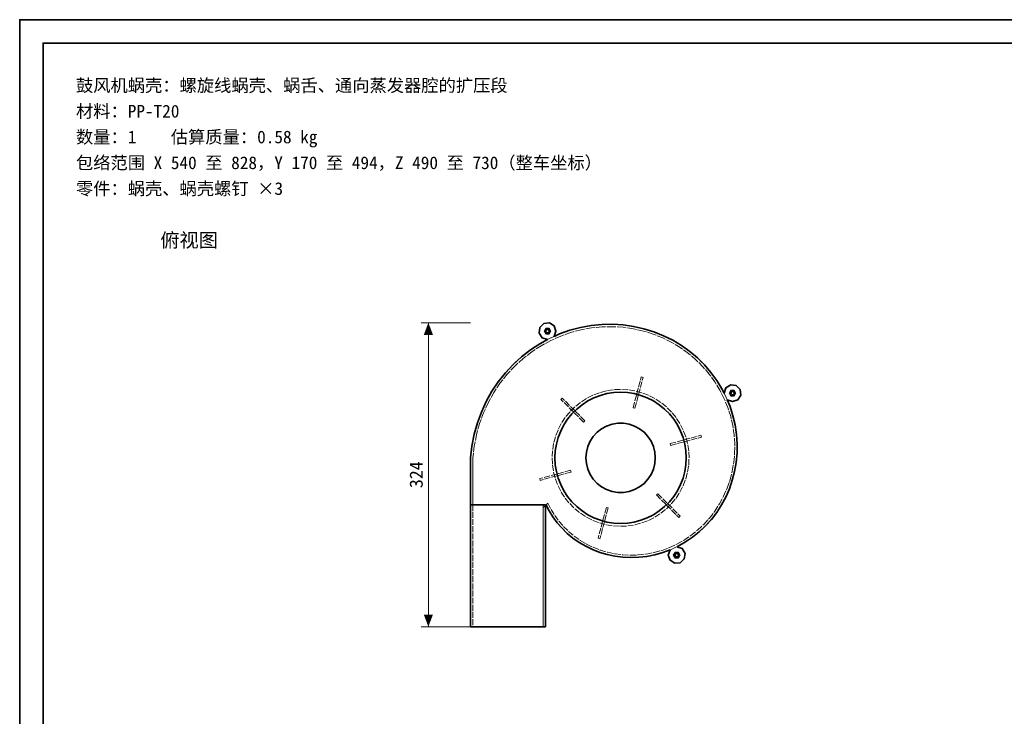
# Model space of a CAD drawing. Header units: millimetres. Extents: x 0 to 420, y 0 to 297.
# Tile 2 of 3: x 0 to 210, y 148 to 297. Entities that reach past the tile are written whole.
import ezdxf
from ezdxf.enums import TextEntityAlignment as Align

# ---------------------------------------------------------------- set-up
doc = ezdxf.new("R2010")
doc.units = ezdxf.units.MM
doc.linetypes.add('DASHED', pattern=[1.524, 1.27, -0.254])
for name, color, linetype, lineweight, true_color in [('DIM', 7, 'Continuous', 18, 0x1e5aa0), ('FRAME', 7, 'Continuous', 35, 0x3c3c3c), ('HIDDEN', 7, 'DASHED', 13, 0x969696), ('OUTLINE', 7, 'Continuous', 35, 0x141414), ('TEXT', 7, 'Continuous', 18, 0x141414)]:
    doc.layers.add(name, color=color, linetype=linetype, lineweight=lineweight, true_color=true_color)
doc.styles.add('ZH', font='simsun.ttc')

msp = doc.modelspace()

# ---------------------------------------------------------------- hatches: boundary and pattern name
at = {"layer": 'DIM'}
for points in [[(87.16, 232.4), (86.18, 229.8), (88.15, 229.8)], [(87.16, 167.6), (88.15, 170.2), (86.18, 170.2)]]:
    msp.add_hatch(color=7, dxfattribs=at).paths.add_polyline_path(points)

# ---------------------------------------------------------------- linework, layer by layer
for points in [[(96.16, 232.4), (85.66, 232.4)], [(87.16, 167.6), (87.16, 232.4)], [(96.16, 167.6), (85.66, 167.6)]]:
    msp.add_lwpolyline(points, dxfattribs=at)
at = {"layer": 'FRAME'}
for points in [[(0, 0), (420, 0), (420, 297), (0, 297)], [(5, 5), (415, 5), (415, 292), (5, 292)]]:
    msp.add_lwpolyline(points, close=True, dxfattribs=at)
at = {"layer": 'HIDDEN'}
for points in [[(113.97, 229.47), (114.37, 230.59), (113.99, 231.72), (112.98, 232.36), (111.8, 232.23), (110.95, 231.39), (110.82, 230.21), (111.45, 229.2), (112.57, 228.8)], [(111.83, 230.6), (112.2, 231.24)], [(111.83, 230.6), (112.2, 231.24)], [(113.09, 230.6), (112.83, 231.05), (112.31, 231.05), (112.05, 230.6), (112.31, 230.15), (112.83, 230.15), (113.09, 230.6)], [(112.2, 231.24), (112.94, 231.24)], [(112.2, 231.24), (112.94, 231.24)], [(112.94, 231.24), (113.31, 230.6)], [(112.94, 231.24), (113.31, 230.6)], [(119.61, 231.38), (117.37, 230.78)], [(121.89, 231.79), (119.61, 231.38)], [(121.99, 231.3), (119.76, 230.9)], [(121.99, 231.3), (119.76, 230.9)], [(124.17, 232.02), (121.89, 231.79)], [(124.24, 231.52), (121.99, 231.3)], [(124.24, 231.52), (121.99, 231.3)], [(126.45, 232.06), (124.17, 232.02)], [(126.48, 231.56), (124.24, 231.52)], [(126.48, 231.56), (124.24, 231.52)], [(128.71, 231.92), (126.45, 232.06)], [(128.7, 231.42), (126.48, 231.56)], [(128.7, 231.42), (126.48, 231.56)], [(130.89, 231.11), (128.7, 231.42)], [(130.89, 231.11), (128.7, 231.42)], [(130.94, 231.61), (128.71, 231.92)], [(133.04, 230.63), (130.89, 231.11)], [(133.04, 230.63), (130.89, 231.11)], [(133.13, 231.12), (130.94, 231.61)], [(135.25, 230.46), (133.13, 231.12)], [(113.01, 229.04), (110.93, 227.91)], [(112.2, 229.96), (111.83, 230.6)], [(112.2, 229.96), (111.83, 230.6)], [(112.17, 230.6), (112.37, 230.95), (112.77, 230.95), (112.97, 230.6), (112.77, 230.26), (112.37, 230.26), (112.17, 230.6)], [(112.94, 229.96), (112.2, 229.96)], [(112.94, 229.96), (112.2, 229.96)], [(113.01, 229.04), (112.57, 228.8)], [(113.31, 230.6), (112.94, 229.96)], [(113.31, 230.6), (112.94, 229.96)], [(115.16, 230), (113.01, 229.04)], [(113.97, 229.47), (113.01, 229.04)], [(115.38, 229.55), (113.27, 228.61)], [(115.38, 229.55), (113.27, 228.61)], [(117.37, 230.78), (115.16, 230)], [(117.55, 230.32), (115.38, 229.55)], [(117.55, 230.32), (115.38, 229.55)], [(119.76, 230.9), (117.55, 230.32)], [(119.76, 230.9), (117.55, 230.32)], [(135.12, 229.98), (133.04, 230.63)], [(135.12, 229.98), (133.04, 230.63)], [(137.14, 229.17), (135.12, 229.98)], [(137.14, 229.17), (135.12, 229.98)], [(137.3, 229.64), (135.25, 230.46)], [(139.06, 228.21), (137.14, 229.17)], [(139.06, 228.21), (137.14, 229.17)], [(139.27, 228.66), (137.3, 229.64)], [(110.93, 227.91), (108.94, 226.6)], [(111.22, 227.5), (109.26, 226.22)], [(111.22, 227.5), (109.26, 226.22)], [(113.27, 228.61), (111.22, 227.5)], [(113.27, 228.61), (111.22, 227.5)], [(140.9, 227.1), (139.06, 228.21)], [(140.9, 227.1), (139.06, 228.21)], [(141.14, 227.54), (139.27, 228.66)], [(142.62, 225.86), (140.9, 227.1)], [(142.62, 225.86), (140.9, 227.1)], [(142.9, 226.28), (141.14, 227.54)], [(107.04, 225.13), (105.26, 223.51)], [(107.39, 224.78), (105.64, 223.18)], [(107.39, 224.78), (105.64, 223.18)], [(108.94, 226.6), (107.04, 225.13)], [(109.26, 226.22), (107.39, 224.78)], [(109.26, 226.22), (107.39, 224.78)], [(144.24, 224.5), (142.62, 225.86)], [(144.24, 224.5), (142.62, 225.86)], [(144.54, 224.9), (142.9, 226.28)], [(146.06, 223.39), (144.54, 224.9)], [(105.26, 223.51), (103.6, 221.73)], [(105.64, 223.18), (104, 221.44)], [(105.64, 223.18), (104, 221.44)], [(145.72, 223.02), (144.24, 224.5)], [(145.72, 223.02), (144.24, 224.5)], [(147.08, 221.44), (145.72, 223.02)], [(147.08, 221.44), (145.72, 223.02)], [(147.44, 221.78), (146.06, 223.39)], [(103.6, 221.73), (102.08, 219.82)], [(104, 221.44), (102.51, 219.56)], [(104, 221.44), (102.51, 219.56)], [(130.82, 214.27), (132.58, 220.84)], [(130.82, 214.27), (132.58, 220.84)], [(131.2, 214.17), (132.96, 220.74)], [(131.2, 214.17), (132.96, 220.74)], [(132.96, 220.74), (132.58, 220.84)], [(132.96, 220.74), (132.58, 220.84)], [(148.29, 219.77), (147.08, 221.44)], [(148.29, 219.77), (147.08, 221.44)], [(148.68, 220.08), (147.44, 221.78)], [(102.08, 219.82), (100.71, 217.78)], [(102.51, 219.56), (101.16, 217.56)], [(102.51, 219.56), (101.16, 217.56)], [(149.36, 218.01), (148.29, 219.77)], [(149.36, 218.01), (148.29, 219.77)], [(149.77, 218.29), (148.68, 220.08)], [(150.9, 215.98), (152.02, 215.58), (153.15, 215.96), (153.79, 216.97), (153.66, 218.15), (152.82, 219), (151.64, 219.13), (150.63, 218.5), (150.24, 217.38)], [(100.71, 217.78), (99.51, 215.63)], [(101.16, 217.56), (99.97, 215.44)], [(101.16, 217.56), (99.97, 215.44)], [(142.76, 203.6), (142.68, 205.12), (142.45, 206.63), (142.05, 208.11), (141.5, 209.53), (140.81, 210.9), (139.98, 212.18), (139.01, 213.37), (137.93, 214.45), (136.75, 215.41), (135.46, 216.24), (134.1, 216.93), (132.68, 217.48), (131.2, 217.88), (129.69, 218.12), (128.16, 218.2), (126.64, 218.12), (125.13, 217.88), (123.65, 217.48), (122.23, 216.93), (120.86, 216.24), (119.58, 215.41), (118.4, 214.45), (117.31, 213.37), (116.35, 212.18), (115.52, 210.9), (114.83, 209.53), (114.28, 208.11), (113.88, 206.63), (113.64, 205.12), (113.56, 203.6), (113.64, 202.07), (113.88, 200.56), (114.28, 199.08), (114.83, 197.66), (115.52, 196.3), (116.35, 195.01), (117.31, 193.83), (118.4, 192.75), (119.58, 191.78), (120.86, 190.95), (122.23, 190.26), (123.65, 189.71), (125.13, 189.32), (126.64, 189.08), (128.16, 189), (129.69, 189.08), (131.2, 189.32), (132.68, 189.71), (134.1, 190.26), (135.46, 190.95), (136.75, 191.78), (137.93, 192.75), (139.01, 193.83), (139.98, 195.01), (140.81, 196.3), (141.5, 197.66), (142.05, 199.08), (142.45, 200.56), (142.68, 202.07), (142.76, 203.6)], [(142.76, 203.6), (142.68, 205.12), (142.45, 206.63), (142.05, 208.11), (141.5, 209.53), (140.81, 210.9), (139.98, 212.18), (139.01, 213.37), (137.93, 214.45), (136.75, 215.41), (135.46, 216.24), (134.1, 216.93), (132.68, 217.48), (131.2, 217.88), (129.69, 218.12), (128.16, 218.2), (126.64, 218.12), (125.13, 217.88), (123.65, 217.48), (122.23, 216.93), (120.86, 216.24), (119.58, 215.41), (118.4, 214.45), (117.31, 213.37), (116.35, 212.18), (115.52, 210.9), (114.83, 209.53), (114.28, 208.11), (113.88, 206.63), (113.64, 205.12), (113.56, 203.6), (113.64, 202.07), (113.88, 200.56), (114.28, 199.08), (114.83, 197.66), (115.52, 196.3), (116.35, 195.01), (117.31, 193.83), (118.4, 192.75), (119.58, 191.78), (120.86, 190.95), (122.23, 190.26), (123.65, 189.71), (125.13, 189.32), (126.64, 189.08), (128.16, 189), (129.69, 189.08), (131.2, 189.32), (132.68, 189.71), (134.1, 190.26), (135.46, 190.95), (136.75, 191.78), (137.93, 192.75), (139.01, 193.83), (139.98, 195.01), (140.81, 196.3), (141.5, 197.66), (142.05, 199.08), (142.45, 200.56), (142.68, 202.07), (142.76, 203.6)], [(142.16, 203.6), (142.09, 205.06), (141.86, 206.51), (141.48, 207.92), (140.95, 209.29), (140.29, 210.6), (139.49, 211.83), (138.57, 212.96), (137.53, 214), (136.39, 214.92), (135.16, 215.72), (133.86, 216.39), (132.49, 216.91), (131.08, 217.29), (129.63, 217.52), (128.16, 217.6), (126.7, 217.52), (125.25, 217.29), (123.84, 216.91), (122.47, 216.39), (121.16, 215.72), (119.94, 214.92), (118.8, 214), (117.76, 212.96), (116.84, 211.83), (116.04, 210.6), (115.38, 209.29), (114.85, 207.92), (114.47, 206.51), (114.24, 205.06), (114.16, 203.6), (114.24, 202.13), (114.47, 200.69), (114.85, 199.27), (115.38, 197.9), (116.04, 196.6), (116.84, 195.37), (117.76, 194.23), (118.8, 193.19), (119.94, 192.27), (121.16, 191.47), (122.47, 190.81), (123.84, 190.28), (125.25, 189.9), (126.7, 189.67), (128.16, 189.6), (129.63, 189.67), (131.08, 189.9), (132.49, 190.28), (133.86, 190.81), (135.16, 191.47), (136.39, 192.27), (137.53, 193.19), (138.57, 194.23), (139.49, 195.37), (140.29, 196.6), (140.95, 197.9), (141.48, 199.27), (141.86, 200.69), (142.09, 202.13), (142.16, 203.6)], [(115.72, 216.32), (115.44, 216.04)], [(115.72, 216.32), (115.44, 216.04)], [(120.53, 211.52), (115.72, 216.32)], [(120.53, 211.52), (115.72, 216.32)], [(150.28, 216.19), (149.36, 218.01)], [(150.28, 216.19), (149.36, 218.01)], [(150.71, 216.44), (149.77, 218.29)], [(150.71, 216.44), (150.24, 217.38)], [(151.5, 214.53), (150.71, 216.44)], [(150.9, 215.98), (150.71, 216.44)], [(151.3, 217.38), (151.67, 218.02)], [(151.3, 217.38), (151.67, 218.02)], [(151.67, 216.74), (151.3, 217.38)], [(151.67, 216.74), (151.3, 217.38)], [(152.56, 217.38), (152.3, 217.83), (151.78, 217.83), (151.52, 217.38), (151.78, 216.93), (152.3, 216.93), (152.56, 217.38)], [(151.64, 217.38), (151.84, 217.72), (152.24, 217.72), (152.44, 217.38), (152.24, 217.03), (151.84, 217.03), (151.64, 217.38)], [(151.67, 218.02), (152.4, 218.02)], [(151.67, 218.02), (152.4, 218.02)], [(152.4, 216.74), (151.67, 216.74)], [(152.4, 216.74), (151.67, 216.74)], [(152.4, 218.02), (152.77, 217.38)], [(152.4, 218.02), (152.77, 217.38)], [(152.77, 217.38), (152.4, 216.74)], [(152.77, 217.38), (152.4, 216.74)], [(99.51, 215.63), (98.47, 213.37)], [(99.97, 215.44), (98.94, 213.22)], [(99.97, 215.44), (98.94, 213.22)], [(120.25, 211.23), (115.44, 216.04)], [(120.25, 211.23), (115.44, 216.04)], [(131.2, 214.17), (130.82, 214.27)], [(131.2, 214.17), (130.82, 214.27)], [(151.04, 214.32), (150.28, 216.19)], [(151.04, 214.32), (150.28, 216.19)], [(151.65, 212.4), (151.04, 214.32)], [(151.65, 212.4), (151.04, 214.32)], [(152.12, 212.58), (151.5, 214.53)], [(98.47, 213.37), (97.61, 211.03)], [(98.94, 213.22), (98.09, 210.91)], [(98.94, 213.22), (98.09, 210.91)], [(152.1, 210.46), (151.65, 212.4)], [(152.1, 210.46), (151.65, 212.4)], [(152.58, 210.6), (152.12, 212.58)], [(97.61, 211.03), (96.93, 208.61)], [(98.09, 210.91), (97.42, 208.53)], [(98.09, 210.91), (97.42, 208.53)], [(120.53, 211.52), (120.25, 211.23)], [(120.53, 211.52), (120.25, 211.23)], [(135.56, 203.6), (135.46, 204.81), (135.16, 206), (134.67, 207.12), (134, 208.14), (133.18, 209.04), (132.21, 209.79), (131.14, 210.37), (129.98, 210.77), (128.78, 210.97), (127.55, 210.97), (126.35, 210.77), (125.19, 210.37), (124.12, 209.79), (123.15, 209.04), (122.33, 208.14), (121.66, 207.12), (121.17, 206), (120.87, 204.81), (120.76, 203.6), (120.87, 202.38), (121.17, 201.19), (121.66, 200.07), (122.33, 199.05), (123.15, 198.15), (124.12, 197.4), (125.19, 196.82), (126.35, 196.42), (127.55, 196.22), (128.78, 196.22), (129.98, 196.42), (131.14, 196.82), (132.21, 197.4), (133.18, 198.15), (134, 199.05), (134.67, 200.07), (135.16, 201.19), (135.46, 202.38), (135.56, 203.6)], [(152.39, 208.5), (152.1, 210.46)], [(152.39, 208.5), (152.1, 210.46)], [(152.88, 208.6), (152.58, 210.6)], [(96.93, 208.61), (96.45, 206.12)], [(97.42, 208.53), (96.95, 206.08)], [(97.42, 208.53), (96.95, 206.08)], [(138.74, 206.64), (145.31, 208.4)], [(138.74, 206.64), (145.31, 208.4)], [(138.84, 206.25), (145.41, 208.01)], [(138.84, 206.25), (145.41, 208.01)], [(145.41, 208.01), (145.31, 208.4)], [(145.41, 208.01), (145.31, 208.4)], [(152.52, 206.54), (152.39, 208.5)], [(152.52, 206.54), (152.39, 208.5)], [(153.02, 206.6), (152.88, 208.6)], [(96.45, 206.12), (96.16, 203.6)], [(96.95, 206.08), (96.66, 203.6)], [(96.95, 206.08), (96.66, 203.6)], [(138.84, 206.25), (138.74, 206.64)], [(138.84, 206.25), (138.74, 206.64)], [(152.49, 204.59), (152.52, 206.54)], [(152.49, 204.59), (152.52, 206.54)], [(152.99, 204.61), (153.02, 206.6)], [(152.31, 202.66), (152.49, 204.59)], [(152.31, 202.66), (152.49, 204.59)], [(152.81, 202.64), (152.99, 204.61)], [(96.16, 203.6), (96.16, 193.6)], [(96.66, 203.6), (96.66, 193.6)], [(96.66, 193.6), (96.66, 203.6)], [(151.98, 200.77), (152.31, 202.66)], [(151.98, 200.77), (152.31, 202.66)], [(152.48, 200.71), (152.81, 202.64)], [(117.49, 200.94), (110.92, 199.18)], [(117.49, 200.94), (110.92, 199.18)], [(117.59, 200.56), (111.02, 198.8)], [(117.59, 200.56), (111.02, 198.8)], [(117.49, 200.94), (117.59, 200.56)], [(117.49, 200.94), (117.59, 200.56)], [(151.5, 198.92), (151.98, 200.77)], [(151.5, 198.92), (151.98, 200.77)], [(151.99, 198.82), (152.48, 200.71)], [(110.92, 199.18), (111.02, 198.8)], [(110.92, 199.18), (111.02, 198.8)], [(150.88, 197.13), (151.5, 198.92)], [(150.88, 197.13), (151.5, 198.92)], [(151.36, 196.99), (151.99, 198.82)], [(135.8, 195.68), (136.08, 195.96)], [(135.8, 195.68), (136.08, 195.96)], [(135.8, 195.68), (140.61, 190.87)], [(135.8, 195.68), (140.61, 190.87)], [(136.08, 195.96), (140.89, 191.15)], [(136.08, 195.96), (140.89, 191.15)], [(149.24, 193.77), (150.12, 195.41)], [(149.24, 193.77), (150.12, 195.41)], [(150.12, 195.41), (150.88, 197.13)], [(150.12, 195.41), (150.88, 197.13)], [(150.59, 195.24), (151.36, 196.99)], [(96.16, 193.6), (112.16, 193.6)], [(96.16, 193.6), (96.16, 167.6)], [(96.66, 193.6), (111.66, 193.6)], [(111.66, 193.6), (96.66, 193.6)], [(96.66, 193.6), (96.66, 167.6)], [(96.66, 193.6), (96.66, 167.6)], [(111.66, 193.6), (111.66, 193)], [(111.66, 193.6), (111.66, 193)], [(111.66, 193.6), (111.66, 167.6)], [(111.66, 193.6), (111.66, 192.36), (111.66, 191.12), (111.66, 189.88), (111.66, 188.64), (111.66, 187.41), (111.66, 186.17), (111.66, 184.93), (111.66, 183.69), (111.66, 182.45), (111.66, 181.22), (111.66, 179.98), (111.66, 178.74), (111.66, 177.5), (111.66, 176.26), (111.66, 175.02), (111.66, 173.79), (111.66, 172.55), (111.66, 171.31), (111.66, 170.07), (111.66, 168.83), (111.66, 167.6)], [(111.66, 193), (112.16, 193.46)], [(111.66, 193), (112.16, 193.46)], [(112.16, 193.6), (112.22, 193.63)], [(112.16, 193.6), (112.22, 193.63)], [(112.16, 193.6), (112.22, 193.63)], [(112.16, 193.6), (112.16, 193.57), (112.16, 193.55), (112.16, 193.53), (112.16, 193.5), (112.16, 193.48), (112.16, 193.46)], [(112.16, 193.6), (112.16, 193.57), (112.16, 193.55), (112.16, 193.53), (112.16, 193.5), (112.16, 193.48), (112.16, 193.46)], [(112.16, 193.6), (112.16, 192.36), (112.16, 191.12), (112.16, 189.88), (112.16, 188.64), (112.16, 187.41), (112.16, 186.17), (112.16, 184.93), (112.16, 183.69), (112.16, 182.45), (112.16, 181.22), (112.16, 179.98), (112.16, 178.74), (112.16, 177.5), (112.16, 176.26), (112.16, 175.02), (112.16, 173.79), (112.16, 172.55), (112.16, 171.31), (112.16, 170.07), (112.16, 168.83), (112.16, 167.6)], [(112.22, 193.63), (112.92, 192.29)], [(112.22, 193.63), (112.27, 193.55)], [(112.27, 193.55), (112.65, 193.9)], [(112.27, 193.55), (112.65, 193.9)], [(112.65, 193.9), (113.32, 192.59)], [(112.65, 193.9), (113.32, 192.59)], [(148.23, 192.22), (149.24, 193.77)], [(148.23, 192.22), (149.24, 193.77)], [(148.66, 191.97), (149.69, 193.56)], [(149.69, 193.56), (150.59, 195.24)], [(112.92, 192.29), (113.72, 190.99)], [(113.32, 192.59), (114.1, 191.32)], [(113.32, 192.59), (114.1, 191.32)], [(114.1, 191.32), (114.99, 190.11)], [(114.1, 191.32), (114.99, 190.11)], [(125.12, 193.02), (123.36, 186.45)], [(125.12, 193.02), (123.36, 186.45)], [(125.51, 192.92), (123.75, 186.35)], [(125.51, 192.92), (123.75, 186.35)], [(125.12, 193.02), (125.51, 192.92)], [(125.12, 193.02), (125.51, 192.92)], [(140.61, 190.87), (140.89, 191.15)], [(140.61, 190.87), (140.89, 191.15)], [(147.11, 190.76), (148.23, 192.22)], [(147.11, 190.76), (148.23, 192.22)], [(147.52, 190.48), (148.66, 191.97)], [(113.72, 190.99), (114.64, 189.76)], [(114.64, 189.76), (115.67, 188.58)], [(114.99, 190.11), (115.99, 188.97)], [(114.99, 190.11), (115.99, 188.97)], [(144.57, 188.18), (145.89, 189.41)], [(144.57, 188.18), (145.89, 189.41)], [(144.94, 187.83), (146.28, 189.1)], [(145.89, 189.41), (147.11, 190.76)], [(145.89, 189.41), (147.11, 190.76)], [(146.28, 189.1), (147.52, 190.48)], [(115.67, 188.58), (116.79, 187.49)], [(115.99, 188.97), (117.08, 187.9)], [(115.99, 188.97), (117.08, 187.9)], [(116.79, 187.49), (118.01, 186.48)], [(117.08, 187.9), (118.27, 186.91)], [(117.08, 187.9), (118.27, 186.91)], [(118.27, 186.91), (119.55, 186.01)], [(118.27, 186.91), (119.55, 186.01)], [(141.7, 186.06), (143.17, 187.06)], [(141.7, 186.06), (143.17, 187.06)], [(143.17, 187.06), (144.57, 188.18)], [(143.17, 187.06), (144.57, 188.18)], [(143.51, 186.69), (144.94, 187.83)], [(118.01, 186.48), (119.33, 185.56)], [(119.33, 185.56), (120.72, 184.75)], [(119.55, 186.01), (120.9, 185.21)], [(119.55, 186.01), (120.9, 185.21)], [(120.9, 185.21), (122.33, 184.52)], [(120.9, 185.21), (122.33, 184.52)], [(123.36, 186.45), (123.75, 186.35)], [(123.36, 186.45), (123.75, 186.35)], [(138.58, 184.46), (140.16, 185.2)], [(138.58, 184.46), (140.16, 185.2)], [(140.16, 185.2), (141.7, 186.06)], [(140.16, 185.2), (141.7, 186.06)], [(140.44, 184.78), (142.01, 185.67)], [(142.01, 185.67), (143.51, 186.69)], [(120.72, 184.75), (122.19, 184.04)], [(122.19, 184.04), (123.72, 183.45)], [(122.33, 184.52), (123.83, 183.94)], [(122.33, 184.52), (123.83, 183.94)], [(123.72, 183.45), (125.31, 182.98)], [(123.83, 183.94), (125.38, 183.47)], [(123.83, 183.94), (125.38, 183.47)], [(125.31, 182.98), (126.94, 182.63)], [(125.38, 183.47), (126.97, 183.13)], [(125.38, 183.47), (126.97, 183.13)], [(126.97, 183.13), (128.61, 182.92)], [(126.97, 183.13), (128.61, 182.92)], [(128.61, 182.92), (130.27, 182.84)], [(128.61, 182.92), (130.27, 182.84)], [(130.27, 182.84), (131.94, 182.89)], [(130.27, 182.84), (131.94, 182.89)], [(131.94, 182.89), (133.62, 183.08)], [(131.94, 182.89), (133.62, 183.08)], [(133.62, 183.08), (135.29, 183.4)], [(133.62, 183.08), (135.29, 183.4)], [(133.75, 182.59), (135.46, 182.93)], [(135.29, 183.4), (136.95, 183.86)], [(135.29, 183.4), (136.95, 183.86)], [(135.46, 182.93), (137.15, 183.41)], [(136.95, 183.86), (138.58, 184.46)], [(136.95, 183.86), (138.58, 184.46)], [(137.15, 183.41), (138.82, 184.02)], [(140.19, 184.66), (141.29, 184.24), (141.9, 183.22), (141.74, 182.05), (140.89, 181.23), (139.71, 181.11), (138.71, 181.76), (138.34, 182.88), (138.74, 183.99)], [(138.74, 183.99), (138.82, 184.02)], [(138.82, 184.02), (140.44, 184.78)], [(138.82, 184.02), (140.19, 184.66)], [(139.4, 182.86), (139.77, 183.5)], [(139.4, 182.86), (139.77, 183.5)], [(139.77, 182.22), (139.4, 182.86)], [(139.77, 182.22), (139.4, 182.86)], [(140.66, 182.86), (140.4, 183.31), (139.88, 183.31), (139.62, 182.86), (139.88, 182.41), (140.4, 182.41), (140.66, 182.86)], [(139.74, 182.86), (139.94, 183.21), (140.34, 183.21), (140.54, 182.86), (140.34, 182.52), (139.94, 182.52), (139.74, 182.86)], [(139.77, 183.5), (140.5, 183.5)], [(139.77, 183.5), (140.5, 183.5)], [(140.5, 183.5), (140.87, 182.86)], [(140.5, 183.5), (140.87, 182.86)], [(140.87, 182.86), (140.5, 182.22)], [(140.87, 182.86), (140.5, 182.22)], [(126.94, 182.63), (128.62, 182.42)], [(128.62, 182.42), (130.32, 182.34)], [(130.32, 182.34), (132.03, 182.4)], [(132.03, 182.4), (133.75, 182.59)], [(140.5, 182.22), (139.77, 182.22)], [(140.5, 182.22), (139.77, 182.22)], [(112.16, 167.6), (96.16, 167.6)], [(96.66, 167.6), (111.66, 167.6)], [(111.66, 167.6), (96.66, 167.6)]]:
    msp.add_lwpolyline(points, dxfattribs=at)
at = {"layer": 'OUTLINE'}
for points in [[(113.97, 229.47), (114.37, 230.59), (113.99, 231.72), (112.98, 232.36), (111.8, 232.23), (110.95, 231.39), (110.82, 230.21), (111.45, 229.2), (112.57, 228.8)], [(113.09, 230.6), (112.83, 231.05), (112.31, 231.05), (112.05, 230.6), (112.31, 230.15), (112.83, 230.15), (113.09, 230.6)], [(119.61, 231.38), (117.37, 230.78)], [(121.89, 231.79), (119.61, 231.38)], [(124.17, 232.02), (121.89, 231.79)], [(126.45, 232.06), (124.17, 232.02)], [(128.71, 231.92), (126.45, 232.06)], [(130.94, 231.61), (128.71, 231.92)], [(133.13, 231.12), (130.94, 231.61)], [(135.25, 230.46), (133.13, 231.12)], [(112.17, 230.6), (112.37, 230.95), (112.77, 230.95), (112.97, 230.6), (112.77, 230.26), (112.37, 230.26), (112.17, 230.6)], [(115.16, 230), (113.97, 229.47)], [(117.37, 230.78), (115.16, 230)], [(137.3, 229.64), (135.25, 230.46)], [(139.27, 228.66), (137.3, 229.64)], [(110.93, 227.91), (108.94, 226.6)], [(112.57, 228.8), (110.93, 227.91)], [(141.14, 227.54), (139.27, 228.66)], [(142.9, 226.28), (141.14, 227.54)], [(107.04, 225.13), (105.26, 223.51)], [(108.94, 226.6), (107.04, 225.13)], [(144.54, 224.9), (142.9, 226.28)], [(146.06, 223.39), (144.54, 224.9)], [(105.26, 223.51), (103.6, 221.73)], [(147.44, 221.78), (146.06, 223.39)], [(103.6, 221.73), (102.08, 219.82)], [(148.68, 220.08), (147.44, 221.78)], [(102.08, 219.82), (100.71, 217.78)], [(149.77, 218.29), (148.68, 220.08)], [(150.9, 215.98), (152.02, 215.58), (153.15, 215.96), (153.79, 216.97), (153.66, 218.15), (152.82, 219), (151.64, 219.13), (150.63, 218.5), (150.24, 217.38)], [(100.71, 217.78), (99.51, 215.63)], [(142.16, 203.6), (142.09, 205.06), (141.86, 206.51), (141.48, 207.92), (140.95, 209.29), (140.29, 210.6), (139.49, 211.83), (138.57, 212.96), (137.53, 214), (136.39, 214.92), (135.16, 215.72), (133.86, 216.39), (132.49, 216.91), (131.08, 217.29), (129.63, 217.52), (128.16, 217.6), (126.7, 217.52), (125.25, 217.29), (123.84, 216.91), (122.47, 216.39), (121.16, 215.72), (119.94, 214.92), (118.8, 214), (117.76, 212.96), (116.84, 211.83), (116.04, 210.6), (115.38, 209.29), (114.85, 207.92), (114.47, 206.51), (114.24, 205.06), (114.16, 203.6), (114.24, 202.13), (114.47, 200.69), (114.85, 199.27), (115.38, 197.9), (116.04, 196.6), (116.84, 195.37), (117.76, 194.23), (118.8, 193.19), (119.94, 192.27), (121.16, 191.47), (122.47, 190.81), (123.84, 190.28), (125.25, 189.9), (126.7, 189.67), (128.16, 189.6), (129.63, 189.67), (131.08, 189.9), (132.49, 190.28), (133.86, 190.81), (135.16, 191.47), (136.39, 192.27), (137.53, 193.19), (138.57, 194.23), (139.49, 195.37), (140.29, 196.6), (140.95, 197.9), (141.48, 199.27), (141.86, 200.69), (142.09, 202.13), (142.16, 203.6)], [(150.24, 217.38), (149.77, 218.29)], [(152.56, 217.38), (152.3, 217.83), (151.78, 217.83), (151.52, 217.38), (151.78, 216.93), (152.3, 216.93), (152.56, 217.38)], [(151.64, 217.38), (151.84, 217.72), (152.24, 217.72), (152.44, 217.38), (152.24, 217.03), (151.84, 217.03), (151.64, 217.38)], [(99.51, 215.63), (98.47, 213.37)], [(151.5, 214.53), (150.9, 215.98)], [(152.12, 212.58), (151.5, 214.53)], [(98.47, 213.37), (97.61, 211.03)], [(152.58, 210.6), (152.12, 212.58)], [(97.61, 211.03), (96.93, 208.61)], [(135.56, 203.6), (135.46, 204.81), (135.16, 206), (134.67, 207.12), (134, 208.14), (133.18, 209.04), (132.21, 209.79), (131.14, 210.37), (129.98, 210.77), (128.78, 210.97), (127.55, 210.97), (126.35, 210.77), (125.19, 210.37), (124.12, 209.79), (123.15, 209.04), (122.33, 208.14), (121.66, 207.12), (121.17, 206), (120.87, 204.81), (120.76, 203.6), (120.87, 202.38), (121.17, 201.19), (121.66, 200.07), (122.33, 199.05), (123.15, 198.15), (124.12, 197.4), (125.19, 196.82), (126.35, 196.42), (127.55, 196.22), (128.78, 196.22), (129.98, 196.42), (131.14, 196.82), (132.21, 197.4), (133.18, 198.15), (134, 199.05), (134.67, 200.07), (135.16, 201.19), (135.46, 202.38), (135.56, 203.6)], [(152.88, 208.6), (152.58, 210.6)], [(96.93, 208.61), (96.45, 206.12)], [(153.02, 206.6), (152.88, 208.6)], [(96.45, 206.12), (96.16, 203.6)], [(152.99, 204.61), (153.02, 206.6)], [(152.81, 202.64), (152.99, 204.61)], [(96.16, 203.6), (96.16, 193.6)], [(152.48, 200.71), (152.81, 202.64)], [(151.99, 198.82), (152.48, 200.71)], [(151.36, 196.99), (151.99, 198.82)], [(150.59, 195.24), (151.36, 196.99)], [(96.16, 193.6), (112.16, 193.6)], [(96.16, 193.6), (96.16, 167.6)], [(112.16, 193.6), (112.22, 193.63)], [(112.16, 193.6), (112.16, 167.6)], [(112.22, 193.63), (112.92, 192.29)], [(112.22, 193.63), (112.27, 193.55)], [(148.66, 191.97), (149.69, 193.56)], [(149.69, 193.56), (150.59, 195.24)], [(112.92, 192.29), (113.72, 190.99)], [(147.52, 190.48), (148.66, 191.97)], [(113.72, 190.99), (114.64, 189.76)], [(114.64, 189.76), (115.67, 188.58)], [(144.94, 187.83), (146.28, 189.1)], [(146.28, 189.1), (147.52, 190.48)], [(115.67, 188.58), (116.79, 187.49)], [(116.79, 187.49), (118.01, 186.48)], [(143.51, 186.69), (144.94, 187.83)], [(118.01, 186.48), (119.33, 185.56)], [(119.33, 185.56), (120.72, 184.75)], [(140.44, 184.78), (142.01, 185.67)], [(142.01, 185.67), (143.51, 186.69)], [(120.72, 184.75), (122.19, 184.04)], [(122.19, 184.04), (123.72, 183.45)], [(123.72, 183.45), (125.31, 182.98)], [(125.31, 182.98), (126.94, 182.63)], [(133.75, 182.59), (135.46, 182.93)], [(135.46, 182.93), (137.15, 183.41)], [(137.15, 183.41), (138.74, 183.99)], [(138.74, 183.99), (138.34, 182.88), (138.71, 181.76), (139.71, 181.11), (140.89, 181.23), (141.74, 182.05), (141.9, 183.22), (141.29, 184.24), (140.19, 184.66)], [(140.66, 182.86), (140.4, 183.31), (139.88, 183.31), (139.62, 182.86), (139.88, 182.41), (140.4, 182.41), (140.66, 182.86)], [(139.74, 182.86), (139.94, 183.21), (140.34, 183.21), (140.54, 182.86), (140.34, 182.52), (139.94, 182.52), (139.74, 182.86)], [(140.19, 184.66), (140.44, 184.78)], [(126.94, 182.63), (128.62, 182.42)], [(128.62, 182.42), (130.32, 182.34)], [(130.32, 182.34), (132.03, 182.4)], [(132.03, 182.4), (133.75, 182.59)], [(96.16, 167.6), (112.16, 167.6)]]:
    msp.add_lwpolyline(points, dxfattribs=at)

# ---------------------------------------------------------------- texts
at = {"layer": 'DIM', "style": 'ZH'}
msp.add_text('324', height=2.8, rotation=90, dxfattribs=at).set_placement((84.56, 200), align=Align.MIDDLE_CENTER)
at = {"layer": 'TEXT', "style": 'ZH'}
for s, height, p in [('鼓风机蜗壳：螺旋线蜗壳、蜗舌、通向蒸发器腔的扩压段', 2.7, (12, 283)), ('材料：PP-T20', 2.7, (12, 277.5)), ('数量：1    估算质量：0.58 kg', 2.7, (12, 272)), ('包络范围 X 540 至 828，Y 170 至 494，Z 490 至 730（整车坐标）', 2.7, (12, 266.5)), ('零件：蜗壳、蜗壳螺钉 ×3', 2.7, (12, 261)), ('俯视图', 3, (30, 250))]:
    msp.add_text(s, height=height, dxfattribs=at).set_placement(p, align=Align.MIDDLE_LEFT)

doc.saveas('drawing.dxf')
